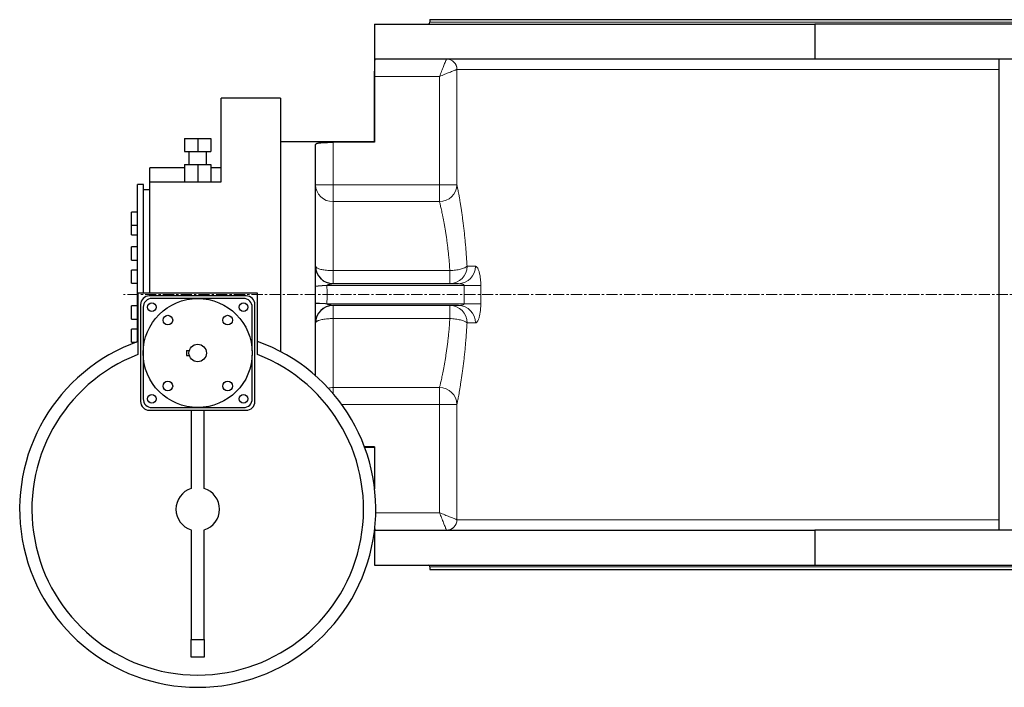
# Model space of a CAD drawing. Header units: millimetres. Extents: x -1833 to 1480, y -838 to 1864.
# Tile 1 of 4: x -1833 to -705, y -838 to -73. Entities that reach past the tile are written whole.
import ezdxf

# ---------------------------------------------------------------- set-up
doc = ezdxf.new("R2010")
doc.units = ezdxf.units.MM
doc.linetypes.add('CENTERX2', pattern=[20.32, 12.7, -2.54, 2.54, -2.54])
doc.layers.add('FORMAT', color=7, linetype='Continuous')

msp = doc.modelspace()

# ---------------------------------------------------------------- linework, layer by layer
at = {"color": 7, "linetype": 'Continuous', "lineweight": 25}
for p, q in [((-1426.4, -77.9), (-1426.4, -213)), ((-1426.4, -77.9), (-921.9, -77.9)), ((-1362.9, -72.9), (-1362.9, -75.9)), ((-1362.9, -72.9), (-34.9, -72.9)), ((-921.9, -77.9), (-921.9, -117.9)), ((-475.9, -77.9), (-921.9, -77.9)), ((-1425.5, -117.9), (-921.9, -117.9)), ((-921.9, -117.9), (-475.9, -117.9)), ((-710.9, -657.9), (-710.9, -117.9)), ((-1426.2, -213.4), (-1426.2, -137.9)), ((-1533.9, -162.9), (-1601.9, -162.9)), ((-1601.9, -258.9), (-1601.9, -162.9)), ((-1533.9, -162.9), (-1533.9, -387.9)), ((-1643.9, -208.9), (-1643.9, -223.9)), ((-1643.9, -208.9), (-1628.9, -208.9)), ((-1628.9, -208.9), (-1628.9, -223.9)), ((-1628.9, -208.9), (-1613.9, -208.9)), ((-1613.9, -208.9), (-1613.9, -223.9)), ((-1426.3, -212.9), (-1533.9, -212.9)), ((-1426.2, -213.4), (-1473.9, -213.4)), ((-1643.9, -223.9), (-1628.9, -223.9)), ((-1638.9, -223.9), (-1638.9, -238.9)), ((-1628.9, -223.9), (-1613.9, -223.9)), ((-1618.9, -238.9), (-1618.9, -223.9)), ((-1493.9, -355.8), (-1493.9, -216)), ((-1643.9, -242.6), (-1683.9, -242.6)), ((-1683.9, -258.9), (-1683.9, -242.6)), ((-1643.9, -238.9), (-1643.9, -258.9)), ((-1643.9, -238.9), (-1628.9, -238.9)), ((-1628.9, -238.9), (-1628.9, -258.9)), ((-1628.9, -238.9), (-1613.9, -238.9)), ((-1613.9, -238.9), (-1613.9, -258.9)), ((-1601.9, -242.6), (-1613.9, -242.6)), ((-1683.9, -386.4), (-1683.9, -258.9)), ((-1683.9, -258.9), (-1601.9, -258.9)), ((-1690.9, -261.7), (-1697.9, -261.7)), ((-1697.9, -442), (-1697.9, -261.7)), ((-1690.9, -386.4), (-1690.9, -261.7)), ((-1683.9, -267.9), (-1690.9, -267.9)), ((-1697.9, -293.4), (-1704.9, -293.4)), ((-1704.9, -306.2), (-1704.9, -293.4)), ((-1704.9, -308.4), (-1704.9, -306.2)), ((-1704.9, -308.4), (-1697.9, -308.4)), ((-1704.9, -311.8), (-1704.9, -308.4)), ((-1704.9, -319.3), (-1704.9, -311.8)), ((-1704.9, -319.3), (-1697.9, -319.3)), ((-1697.9, -333.4), (-1704.9, -333.4)), ((-1704.9, -348.4), (-1704.9, -333.4)), ((-1704.9, -348.4), (-1697.9, -348.4)), ((-1697.9, -359.9), (-1704.9, -359.9)), ((-1704.9, -362.1), (-1704.9, -359.9)), ((-1704.9, -374.9), (-1704.9, -362.1)), ((-1704.9, -374.9), (-1697.9, -374.9)), ((-1493.9, -378.3), (-1493.9, -378.1)), ((-1493.9, -397.6), (-1493.9, -378.3)), ((-1473.9, -375.4), (-1330.1, -375.4)), ((-1697.4, -386.4), (-1697.4, -456.7)), ((-1560.4, -386.4), (-1697.4, -386.4)), ((-1573.4, -389.4), (-1684.4, -389.4)), ((-1631.4, -392.4), (-1681.4, -392.4)), ((-1626.4, -392.4), (-1631.4, -392.4)), ((-1631.4, -392.5), (-1631.4, -392.4)), ((-1626.4, -392.5), (-1626.4, -392.4)), ((-1576.4, -392.4), (-1626.4, -392.4)), ((-1560.4, -456.7), (-1560.4, -386.4)), ((-1533.9, -387.9), (-1533.9, -453.4)), ((-1697.9, -401), (-1704.9, -401)), ((-1704.9, -416), (-1704.9, -401)), ((-1694.4, -399.4), (-1694.4, -510.4)), ((-1691.4, -402.4), (-1691.4, -452.4)), ((-1566.4, -452.4), (-1566.4, -402.4)), ((-1563.4, -510.4), (-1563.4, -399.4)), ((-1493.9, -398), (-1493.9, -397.6)), ((-1330.1, -400.4), (-1473.9, -400.4)), ((-1704.9, -416), (-1697.9, -416)), ((-1697.9, -427.5), (-1704.9, -427.5)), ((-1704.9, -442.5), (-1704.9, -427.5)), ((-1493.9, -481), (-1493.9, -420.1)), ((-1704.9, -442.5), (-1699.2, -442.5)), ((-1691.4, -452.4), (-1691.4, -457.4)), ((-1691.3, -452.4), (-1691.4, -452.4)), ((-1691.3, -457.4), (-1691.4, -457.4)), ((-1691.4, -457.4), (-1691.4, -507.4)), ((-1641.9, -451.9), (-1638.4, -451.9)), ((-1641.9, -451.9), (-1641.9, -457.9)), ((-1641.9, -457.9), (-1638.4, -457.9)), ((-1566.4, -452.4), (-1566.3, -452.4)), ((-1566.4, -457.4), (-1566.3, -457.4)), ((-1566.4, -507.4), (-1566.4, -457.4)), ((-1566.3, -457.4), (-1566.3, -452.4)), ((-1681.4, -517.4), (-1631.4, -517.4)), ((-1631.4, -517.4), (-1631.4, -517.5)), ((-1631.4, -517.5), (-1626.4, -517.5)), ((-1626.4, -517.4), (-1626.4, -517.5)), ((-1626.4, -517.4), (-1576.4, -517.4)), ((-1684.4, -520.4), (-1573.4, -520.4)), ((-1636.4, -520.4), (-1636.4, -610.2)), ((-1621.4, -610.2), (-1621.4, -520.4)), ((-1426.2, -562.5), (-1437.8, -562.5)), ((-1437.6, -562.9), (-1426.3, -562.9)), ((-1426.4, -562.9), (-1426.4, -609.2)), ((-1426.2, -562.5), (-1426.2, -610.6)), ((-1636.4, -657.7), (-1636.4, -783.3)), ((-1621.4, -783.3), (-1621.4, -657.7)), ((-1426.4, -658.6), (-1426.4, -697.9)), ((-1425.5, -657.9), (-921.9, -657.9)), ((-921.9, -657.9), (-921.9, -697.9)), ((-475.9, -657.9), (-921.9, -657.9)), ((-1426.4, -697.9), (-921.9, -697.9)), ((-921.9, -697.9), (-475.9, -697.9)), ((-1362.9, -699.9), (-1362.9, -702.9)), ((-1362.9, -702.9), (-34.9, -702.9)), ((-1636.4, -783.3), (-1621.4, -783.3)), ((-1636.4, -803.3), (-1636.4, -783.3)), ((-1621.4, -783.3), (-1621.4, -803.3)), ((-1621.4, -803.3), (-1636.4, -803.3))]:
    msp.add_line(p, q, dxfattribs=at)
at = {"color": 8, "linetype": 'Continuous', "lineweight": 18}
for p, q in [((-1362.9, -75.9), (-34.9, -75.9)), ((-1331.9, -129.9), (-710.9, -129.9)), ((-1331.9, -129.9), (-1331.9, -262.1)), ((-1331.9, -129.9), (-1331.9, -129.9)), ((-1351.9, -137.9), (-1426.2, -137.9)), ((-1351.9, -262.1), (-1351.9, -137.9)), ((-1473.9, -213.4), (-1473.9, -262.1)), ((-1473.9, -262.1), (-1493.9, -262.1)), ((-1473.9, -281.4), (-1473.9, -262.1)), ((-1473.9, -262.1), (-1351.9, -262.1)), ((-1331.9, -262.1), (-1351.9, -262.1)), ((-1351.9, -281.4), (-1351.9, -262.1)), ((-1473.9, -281.4), (-1473.9, -360.4)), ((-1351.9, -281.4), (-1473.9, -281.4)), ((-1473.9, -375.4), (-1473.9, -360.4)), ((-1473.9, -360.4), (-1340, -360.4)), ((-1340, -375.4), (-1340, -360.4)), ((-1320.4, -355.4), (-1310.8, -355.4)), ((-1481, -377.4), (-1481, -377.4)), ((-1323.7, -377.4), (-1481, -377.4)), ((-1473.9, -375.4), (-1473.9, -375.5)), ((-1323.7, -377.4), (-1304.6, -377.4)), ((-1323.7, -398.4), (-1323.7, -377.4)), ((-1304.6, -377.4), (-1304.6, -398.4)), ((-1481, -398.4), (-1481, -398.5)), ((-1481, -398.4), (-1323.7, -398.4)), ((-1473.9, -400.4), (-1473.9, -400.4)), ((-1473.9, -415.4), (-1473.9, -400.4)), ((-1340, -415.4), (-1340, -400.4)), ((-1323.7, -398.4), (-1304.6, -398.4)), ((-1340, -415.4), (-1473.9, -415.4)), ((-1473.9, -415.4), (-1473.9, -494.4)), ((-1310.8, -420.4), (-1320.4, -420.4)), ((-1473.9, -494.4), (-1351.9, -494.4)), ((-1473.9, -501.3), (-1473.9, -494.4)), ((-1351.9, -513.8), (-1351.9, -494.4)), ((-1351.9, -513.8), (-1464, -513.8)), ((-1351.9, -513.8), (-1331.9, -513.8)), ((-1351.9, -637.9), (-1351.9, -513.8)), ((-1331.9, -513.8), (-1331.9, -645.9)), ((-1424.9, -637.9), (-1351.9, -637.9)), ((-1331.9, -645.9), (-710.9, -645.9)), ((-1331.9, -645.9), (-1331.9, -645.9)), ((-1362.9, -699.9), (-34.9, -699.9))]:
    msp.add_line(p, q, dxfattribs=at)
at = {"color": 8, "linetype": 'Continuous', "lineweight": 18, "flags": 128}
for points in [[(-1343.9, -118), (-1344, -118.1), (-1344.1, -118.4), (-1344.2, -118.7), (-1344.4, -119.2), (-1344.6, -119.8), (-1344.9, -120.5), (-1345.2, -121.3), (-1345.6, -122.1), (-1346, -123.1), (-1346.4, -124.2), (-1346.8, -125.3), (-1347.3, -126.5), (-1347.8, -127.8), (-1348.4, -129.1), (-1348.9, -130.5), (-1349.5, -132), (-1350.1, -133.4), (-1350.7, -134.9), (-1351.3, -136.4), (-1351.9, -137.9)], [(-1331.9, -129.9), (-1332.1, -130), (-1332.3, -130.1), (-1332.7, -130.3), (-1333.2, -130.4), (-1333.7, -130.7), (-1334.4, -130.9), (-1335.2, -131.3), (-1336.1, -131.6), (-1337.1, -132), (-1338.1, -132.4), (-1339.3, -132.9), (-1340.5, -133.4), (-1341.8, -133.9), (-1343.1, -134.4), (-1344.5, -135), (-1345.9, -135.5), (-1347.4, -136.1), (-1348.9, -136.7), (-1350.4, -137.3), (-1351.9, -137.9)], [(-1473.9, -360.4), (-1475.4, -360.4), (-1477, -360.4), (-1478.5, -360.3), (-1480, -360.2), (-1481.5, -360.1), (-1482.9, -359.9), (-1484.3, -359.7), (-1485.6, -359.5), (-1486.8, -359.2), (-1488, -359), (-1489.1, -358.7), (-1490, -358.4), (-1490.9, -358), (-1491.7, -357.7), (-1492.3, -357.3), (-1492.9, -357), (-1493.3, -356.6), (-1493.6, -356.2), (-1493.8, -355.8), (-1493.9, -355.4)], [(-1320.4, -355.4), (-1320.8, -355.8), (-1321.3, -356.3), (-1321.9, -356.7), (-1322.7, -357.1), (-1323.5, -357.4), (-1324.5, -357.8), (-1325.5, -358.2), (-1326.7, -358.5), (-1328, -358.8), (-1329.3, -359.1), (-1330.7, -359.4), (-1332.1, -359.6), (-1333.7, -359.9), (-1335.2, -360.1), (-1336.8, -360.2), (-1338.4, -360.3), (-1340, -360.4)], [(-1493.9, -378.3), (-1492.5, -378.2), (-1491, -378.1), (-1489.4, -378), (-1487.8, -377.9), (-1486.2, -377.8), (-1484.4, -377.7), (-1482.7, -377.5), (-1481, -377.4)], [(-1493.9, -378.1), (-1492.5, -378.1), (-1491, -378), (-1489.4, -377.9), (-1487.8, -377.8), (-1486.2, -377.7), (-1484.5, -377.6), (-1482.7, -377.5), (-1481, -377.4)], [(-1493.9, -397.6), (-1492.5, -397.7), (-1491, -397.8), (-1489.4, -397.9), (-1487.8, -398), (-1486.2, -398.1), (-1484.4, -398.2), (-1482.7, -398.3), (-1481, -398.4)], [(-1493.9, -398), (-1492.5, -398), (-1491, -398.1), (-1489.4, -398.1), (-1487.8, -398.2), (-1486.2, -398.3), (-1484.5, -398.3), (-1482.7, -398.4), (-1481, -398.5)], [(-1493.9, -420.4), (-1493.8, -420), (-1493.6, -419.7), (-1493.3, -419.3), (-1492.9, -418.9), (-1492.3, -418.5), (-1491.7, -418.2), (-1490.9, -417.8), (-1490, -417.5), (-1489.1, -417.2), (-1488, -416.9), (-1486.8, -416.6), (-1485.6, -416.4), (-1484.3, -416.2), (-1482.9, -416), (-1481.5, -415.8), (-1480, -415.7), (-1478.5, -415.6), (-1477, -415.5), (-1475.4, -415.5), (-1473.9, -415.4)], [(-1340, -415.4), (-1338.4, -415.5), (-1336.8, -415.7), (-1335.2, -415.8), (-1333.7, -416), (-1332.1, -416.2), (-1330.7, -416.5), (-1329.3, -416.7), (-1328, -417), (-1326.7, -417.4), (-1325.5, -417.7), (-1324.5, -418.1), (-1323.5, -418.4), (-1322.7, -418.8), (-1321.9, -419.2), (-1321.3, -419.6), (-1320.8, -420), (-1320.4, -420.4)], [(-1351.9, -637.9), (-1351.3, -639.4), (-1350.7, -641), (-1350.1, -642.4), (-1349.5, -643.9), (-1348.9, -645.3), (-1348.4, -646.7), (-1347.8, -648.1), (-1347.3, -649.3), (-1346.8, -650.5), (-1346.4, -651.7), (-1346, -652.7), (-1345.6, -653.7), (-1345.2, -654.6), (-1344.9, -655.4), (-1344.6, -656.1), (-1344.4, -656.7), (-1344.2, -657.1), (-1344.1, -657.5), (-1344, -657.8), (-1343.9, -657.9)], [(-1351.9, -637.9), (-1350.4, -638.5), (-1348.9, -639.1), (-1347.4, -639.7), (-1345.9, -640.3), (-1344.5, -640.9), (-1343.1, -641.5), (-1341.8, -642), (-1340.5, -642.5), (-1339.3, -643), (-1338.1, -643.4), (-1337.1, -643.9), (-1336.1, -644.3), (-1335.2, -644.6), (-1334.4, -644.9), (-1333.7, -645.2), (-1333.2, -645.4), (-1332.7, -645.6), (-1332.3, -645.8), (-1332.1, -645.9), (-1331.9, -645.9)]]:
    msp.add_lwpolyline(points, dxfattribs=at)
at = {"color": 7, "linetype": 'Continuous', "lineweight": 25}
for centre, radius in [((-1628.9, -454.9), 62.5), ((-1681.4, -402.4), 5), ((-1576.4, -402.4), 5), ((-1663.1, -417.2), 5.5), ((-1594.6, -417.2), 5.5), ((-1628.9, -454.9), 10), ((-1663.1, -492.7), 5.5), ((-1594.6, -492.7), 5.5), ((-1681.4, -507.4), 5), ((-1576.4, -507.4), 5)]:
    msp.add_circle(centre, radius, dxfattribs=at)
for centre, radius, start, end in [((-1364.9, -75.9), 2, 270, 0), ((-1473.9, -355.4), 20, 180, 270), ((-1684.4, -399.4), 10, 90, 180), ((-1681.4, -402.4), 10, 90, 180), ((-1576.4, -402.4), 10, 0, 90), ((-1573.4, -399.4), 10, 0, 90), ((-1473.9, -420.4), 20, 90, 180), ((-1628.9, -633.9), 204, 109.6202, 70.3798), ((-1628.9, -633.9), 190, 111.1325, 68.8675), ((-1681.4, -507.4), 10, 180, 270), ((-1576.4, -507.4), 10, 270, 0), ((-1684.4, -510.4), 10, 180, 270), ((-1573.4, -510.4), 10, 270, 0), ((-1628.9, -633.9), 24.9, 107.516, 252.484), ((-1628.9, -633.9), 24.9, 287.516, 72.484), ((-1364.9, -699.9), 2, 0, 90)]:
    msp.add_arc(centre, radius, start, end, dxfattribs=at)
at = {"color": 8, "linetype": 'Continuous', "lineweight": 18}
for centre, radius, start, end in [((-1343.9, -129.9), 12, 359.9599, 89.9532), ((-1343.9, -130), 12, 0.1966, 89.8036), ((-1474.2, -261.7), 19.7, 180.9393, 270.9094), ((-1351.9, -261.4), 20, 270.0807, 358.1552), ((-1474, -355.6), 19.8, 180.492, 270.4836), ((-1340.2, -355.6), 19.8, 270.5728, 0.5617), ((-1330.5, -355.8), 19.7, 271.0322, 0.996), ((-1474, -420.2), 19.8, 89.5164, 179.508), ((-1340.2, -420.2), 19.8, 359.4383, 89.4272), ((-1330.5, -420.1), 19.7, 359.004, 88.9678), ((-1473.9, -515.1), 20.6, 89.9914, 105.353), ((-1351.9, -514.4), 20, 1.7508, 90.0133), ((-1343.9, -645.9), 12, 270.0405, 0.0463), ((-1343.9, -645.9), 12, 270.1963, 359.8036)]:
    msp.add_arc(centre, radius, start, end, dxfattribs=at)
at = {"color": 7, "linetype": 'Continuous', "lineweight": 25}
for points, knots in [([(-1426.2, -137.9), (-1426.2, -137.2), (-1426.2, -135.7), (-1426.2, -133.5), (-1426.2, -131.3), (-1426.1, -129.2), (-1426.1, -127.3), (-1426.1, -125.4), (-1426, -123.7), (-1426, -122.2), (-1425.9, -120.9), (-1425.9, -119.9), (-1425.8, -119), (-1425.7, -118.4), (-1425.6, -118), (-1425.5, -118), (-1425.5, -117.9)], [0, 0, 0, 0, 0.071473, 0.143174, 0.214647, 0.286119, 0.35782, 0.429293, 0.500765, 0.572465, 0.643937, 0.715419, 0.787129, 0.858611, 0.929305, 1, 1, 1, 1]), ([(-1493.9, -216), (-1493.8, -215.8), (-1493.8, -215.6), (-1493.4, -215.2), (-1492.8, -214.9), (-1491.9, -214.6), (-1490.8, -214.3), (-1489.5, -214.1), (-1488, -213.9), (-1486.3, -213.7), (-1484.4, -213.6), (-1482.5, -213.5), (-1480.4, -213.5), (-1478.2, -213.4), (-1476.1, -213.4), (-1474.6, -213.4), (-1473.9, -213.4)], [0, 0, 0, 0, 0.072103, 0.14443, 0.216526, 0.288672, 0.361051, 0.433193, 0.504523, 0.576081, 0.647411, 0.718346, 0.789508, 0.860446, 0.930222, 1, 1, 1, 1]), ([(-1426.3, -212.9), (-1426.3, -213), (-1426.3, -213), (-1426.2, -213.3), (-1426.2, -213.4)], [0, 0, 0, 0, 0.498665, 1, 1, 1, 1]), ([(-1493.9, -378.1), (-1493.9, -377.6), (-1493.9, -375.2), (-1493.9, -370.7), (-1493.9, -363.7), (-1493.9, -358.8), (-1493.9, -355.8)], [0, 0, 0, 0, 0.066479, 0.332431, 0.598383, 1, 1, 1, 1]), ([(-1493.9, -420.1), (-1493.9, -419.6), (-1493.9, -417.1), (-1493.9, -412.7), (-1493.9, -407.2), (-1493.9, -402.3), (-1493.9, -399.4), (-1493.9, -398)], [0, 0, 0, 0, 0.067435, 0.337211, 0.606987, 0.803432, 1, 1, 1, 1]), ([(-1426.3, -562.9), (-1426.3, -562.9), (-1426.3, -562.9), (-1426.2, -562.6), (-1426.2, -562.5)], [0, 0, 0, 0, 0.498665, 1, 1, 1, 1]), ([(-1425.5, -657.9), (-1425.5, -657.9), (-1425.6, -657.9), (-1425.7, -657.5), (-1425.8, -656.9), (-1425.9, -656), (-1425.9, -655.3), (-1425.9, -654.8), (-1425.9, -654.8)], [0, 0, 0, 0, 0.19674, 0.394107, 0.590846, 0.787595, 0.98497, 1, 1, 1, 1])]:
    msp.add_open_spline(points, degree=3, knots=knots, dxfattribs=at)
at = {"color": 8, "linetype": 'Continuous', "lineweight": 18}
for points, knots in [([(-1331.9, -262.1), (-1331.8, -262.7), (-1331.6, -263.8), (-1331.1, -266), (-1330.7, -268.5), (-1330.1, -271.4), (-1329.5, -274.7), (-1328.8, -278.6), (-1328.1, -282.8), (-1327.4, -287.3), (-1326.7, -292.2), (-1325.9, -297.3), (-1325.2, -302.7), (-1324.5, -308.3), (-1323.8, -314.2), (-1323.1, -320.4), (-1322.5, -326.7), (-1321.9, -333.4), (-1321.3, -340.4), (-1320.8, -347.8), (-1320.6, -352.9), (-1320.4, -355.4)], [0, 0, 0, 0, 0.047506, 0.095079, 0.142653, 0.190161, 0.24332, 0.296652, 0.350077, 0.403506, 0.45685, 0.510017, 0.562809, 0.615762, 0.668798, 0.721835, 0.774792, 0.827587, 0.885041, 0.942546, 1, 1, 1, 1]), ([(-1340, -360.4), (-1340.2, -358.3), (-1340.5, -354), (-1341, -347.7), (-1341.6, -341.8), (-1342.2, -336.1), (-1342.8, -330.7), (-1343.5, -325.5), (-1344.2, -320.6), (-1345, -315.8), (-1345.7, -311.2), (-1346.5, -306.9), (-1347.3, -302.8), (-1348, -299), (-1348.7, -295.4), (-1349.4, -292.1), (-1350, -289.3), (-1350.6, -286.9), (-1351.1, -284.8), (-1351.5, -282.9), (-1351.8, -281.9), (-1351.9, -281.4)], [0, 0, 0, 0, 0.0567403, 0.1135349, 0.1702764, 0.2227971, 0.2754809, 0.3282496, 0.3810205, 0.4337094, 0.4862336, 0.5396698, 0.5932788, 0.6469741, 0.7006676, 0.7542721, 0.8077053, 0.8557472, 0.9038538, 0.9519594, 1, 1, 1, 1]), ([(-1310.8, -355.4), (-1310.6, -355.5), (-1310.1, -355.5), (-1309.4, -356), (-1308.8, -356.7), (-1308.1, -357.7), (-1307.5, -359), (-1306.9, -360.6), (-1306.4, -362.3), (-1305.9, -364.3), (-1305.5, -366.4), (-1305.1, -368.7), (-1304.9, -371), (-1304.7, -373.3), (-1304.6, -375.4), (-1304.6, -376.8), (-1304.6, -377.4)], [0, 0, 0, 0, 0.073981, 0.148212, 0.222196, 0.296699, 0.371454, 0.445955, 0.520212, 0.594721, 0.668973, 0.741056, 0.813376, 0.885454, 0.942727, 1, 1, 1, 1]), ([(-1473.9, -375.5), (-1473.9, -375.5), (-1473.9, -375.5), (-1473.9, -375.5), (-1473.9, -375.5), (-1473.9, -375.5), (-1473.9, -375.5), (-1474, -375.5), (-1474.1, -375.6), (-1474.3, -375.6), (-1474.6, -375.7), (-1475, -375.7), (-1475.4, -375.8), (-1475.8, -375.9), (-1476.3, -375.9), (-1476.9, -376), (-1477.5, -376.2), (-1478, -376.3), (-1478.6, -376.4), (-1479.2, -376.5), (-1479.9, -376.7), (-1480.4, -376.8), (-1480.7, -377), (-1480.8, -377.1), (-1480.9, -377.1), (-1481, -377.2), (-1481, -377.3), (-1481, -377.4), (-1481, -377.4)], [0, 0, 0, 0, 0.004849, 0.009924, 0.015389, 0.021376, 0.027986, 0.035293, 0.043355, 0.077475, 0.122311, 0.178248, 0.246796, 0.28486, 0.327294, 0.419107, 0.520149, 0.572804, 0.625845, 0.729204, 0.821699, 0.895604, 0.92414, 0.946869, 0.964105, 0.977456, 0.988359, 1, 1, 1, 1]), ([(-1481, -377.4), (-1480.7, -380.9), (-1480.6, -384.4), (-1480.6, -391.4), (-1480.7, -394.9), (-1481, -398.4)], [0, 0, 0, 0, 0.5, 0.5, 1, 1, 1, 1]), ([(-1323.7, -377.4), (-1323.7, -377.3), (-1323.8, -377.1), (-1324, -376.9), (-1324.1, -376.8), (-1324.4, -376.5), (-1324.7, -376.4), (-1325.2, -376.2), (-1325.5, -376.1), (-1326.1, -375.9), (-1326.4, -375.8), (-1327.2, -375.7), (-1327.8, -375.6), (-1328.9, -375.5), (-1329.5, -375.4), (-1330.1, -375.4)], [0, 0, 0, 0, 0.0625, 0.0625, 0.125, 0.125, 0.25, 0.25, 0.375, 0.375, 0.5, 0.5, 0.75, 0.75, 1, 1, 1, 1]), ([(-1481, -398.5), (-1481, -398.5), (-1481, -398.5), (-1481, -398.6), (-1481, -398.6), (-1481, -398.7), (-1480.9, -398.7), (-1480.8, -398.8), (-1480.6, -399), (-1480.3, -399.1), (-1479.9, -399.2), (-1479.6, -399.3), (-1479.1, -399.4), (-1478.5, -399.5), (-1477.8, -399.7), (-1477.3, -399.7), (-1476.8, -399.8), (-1476.4, -399.9), (-1475.9, -400), (-1475.5, -400.1), (-1475.1, -400.1), (-1474.7, -400.2), (-1474.3, -400.3), (-1474.1, -400.3), (-1474, -400.3), (-1473.9, -400.4), (-1473.9, -400.4), (-1473.9, -400.4), (-1473.9, -400.4)], [0, 0, 0, 0, 0.005775, 0.01124, 0.016718, 0.022529, 0.036588, 0.054715, 0.085994, 0.127247, 0.178777, 0.219849, 0.267224, 0.365544, 0.466809, 0.516749, 0.565381, 0.656785, 0.699943, 0.738664, 0.810348, 0.868918, 0.917109, 0.953698, 0.968411, 0.980674, 0.990947, 1, 1, 1, 1]), ([(-1330.1, -400.4), (-1329.5, -400.4), (-1328.9, -400.4), (-1327.8, -400.3), (-1327.2, -400.2), (-1326.4, -400), (-1326.1, -400), (-1325.5, -399.8), (-1325.2, -399.7), (-1324.7, -399.5), (-1324.4, -399.3), (-1324.1, -399.1), (-1324, -399), (-1323.8, -398.8), (-1323.8, -398.7), (-1323.7, -398.6), (-1323.7, -398.5), (-1323.7, -398.4)], [0, 0, 0, 0, 0.25, 0.25, 0.5, 0.5, 0.625, 0.625, 0.75, 0.75, 0.875, 0.875, 0.9375, 0.9375, 0.96875, 0.96875, 1, 1, 1, 1]), ([(-1304.6, -398.4), (-1304.6, -399.2), (-1304.6, -400.8), (-1304.8, -403.2), (-1304.9, -405.5), (-1305.2, -407.7), (-1305.5, -409.8), (-1305.9, -411.8), (-1306.4, -413.6), (-1306.9, -415.2), (-1307.4, -416.7), (-1308, -417.9), (-1308.6, -419), (-1309.3, -419.8), (-1310, -420.3), (-1310.5, -420.4), (-1310.8, -420.4)], [0, 0, 0, 0, 0.068869, 0.13795, 0.206821, 0.275202, 0.343786, 0.412171, 0.481294, 0.550622, 0.619749, 0.6911, 0.762672, 0.834023, 0.917012, 1, 1, 1, 1]), ([(-1351.9, -494.4), (-1351.8, -494), (-1351.5, -493), (-1351.1, -491.1), (-1350.6, -489.1), (-1350.1, -486.7), (-1349.4, -483.9), (-1348.8, -480.6), (-1348, -477.1), (-1347.3, -473.3), (-1346.5, -469.2), (-1345.8, -464.8), (-1345, -460.3), (-1344.3, -455.5), (-1343.5, -450.6), (-1342.9, -445.4), (-1342.2, -440), (-1341.6, -434.3), (-1341, -428.3), (-1340.5, -422), (-1340.2, -417.6), (-1340, -415.4)], [0, 0, 0, 0, 0.047477, 0.095016, 0.142557, 0.190035, 0.243438, 0.297012, 0.350674, 0.404339, 0.457917, 0.511323, 0.563854, 0.61655, 0.669328, 0.722103, 0.774794, 0.827322, 0.884863, 0.94246, 1, 1, 1, 1]), ([(-1320.4, -420.4), (-1320.6, -423), (-1320.8, -428.1), (-1321.4, -435.6), (-1321.9, -442.8), (-1322.5, -449.5), (-1323.2, -455.8), (-1323.8, -461.9), (-1324.5, -467.8), (-1325.2, -473.4), (-1326, -478.8), (-1326.7, -483.9), (-1327.5, -488.7), (-1328.2, -493.3), (-1328.9, -497.4), (-1329.5, -501.3), (-1330.1, -504.6), (-1330.7, -507.5), (-1331.1, -509.9), (-1331.6, -512.1), (-1331.8, -513.2), (-1331.9, -513.8)], [0, 0, 0, 0, 0.058262, 0.116578, 0.17484, 0.227637, 0.280597, 0.333637, 0.386676, 0.439632, 0.492426, 0.54556, 0.598869, 0.652264, 0.705654, 0.758952, 0.812077, 0.859027, 0.90604, 0.953052, 1, 1, 1, 1])]:
    msp.add_open_spline(points, degree=3, knots=knots, dxfattribs=at)
at = {"layer": 'FORMAT', "linetype": 'CENTERX2', "lineweight": 18}
msp.add_line((172.8, -387.9), (-1713.9, -387.9), dxfattribs=at)

doc.saveas('drawing.dxf')
